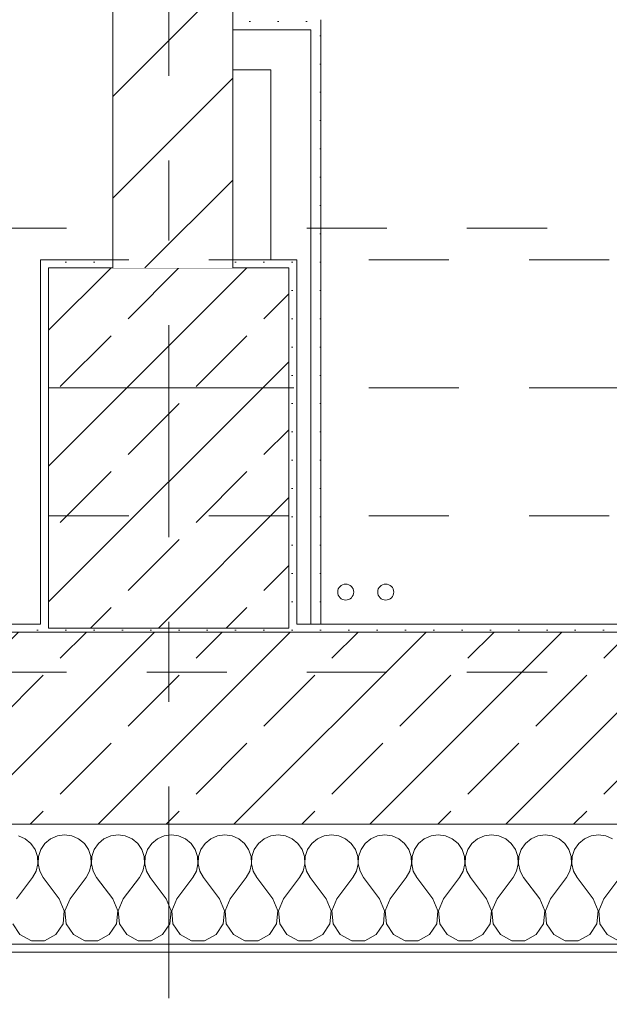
# Model space of a CAD drawing. Header units: metres. Extents: x -3.6 to 90.7, y -11.1 to 18.
# Tile 48 of 256: x 7.544 to 8.28, y -0.22 to 1.01. Entities that reach past the tile are written whole.
import ezdxf

# ---------------------------------------------------------------- set-up
doc = ezdxf.new("R2010")
doc.units = ezdxf.units.M
doc.header["$MEASUREMENT"] = 0
for name, pattern in [('Achse', [0.2, 0.1, -0.05, 0, -0.05]), ('Strichlinie doppelt', [0.546806, 0.264583, -0.105833, 0.070556, -0.105833]), ('Untersicht', [0.1, 0.075, -0.025]), ('Wipeout_Contour', [1, 0, -1])]:
    doc.linetypes.add(name, pattern=pattern)
for name, color, linetype in [('152 - Bemaßung_ Beschriftung.Ausbau', 7, 'Continuous'), ('451 - Universal.Achsen Raster', 7, 'Continuous'), ('603 - Struktur.Bodenplatte_ Decke Roh', 7, 'Continuous'), ('604 - Struktur.Wand Aussen', 7, 'Continuous'), ('605 - Struktur.Wand Innen', 7, 'Continuous'), ('607 - Struktur.Stütze', 7, 'Continuous'), ('608 - Struktur.Träger', 7, 'Continuous'), ('650 - Abdeckung.Fußboden Aufbau', 7, 'Continuous'), ('801 - HKLSE.Heizung_ Klima_ Lüftung', 7, 'Continuous'), ('Neubau_606 - Struktur.Wand Innen Ausbau', 7, 'Continuous'), ('Neubau_653 - Abdeckung.TB Verkofferung', 7, 'Continuous')]:
    doc.layers.add(name, color=color, linetype=linetype)
doc.styles.add('ERSTELLTER_STIL_2', font='txt')
doc.dimstyles.new('ERSTELLTER_STIL__1', dxfattribs={"dimtxt": 0.1, "dimasz": 0.0532, "dimexe": 0.18, "dimexo": 0.0625, "dimgap": 0, "dimtad": 1, "dimzin": 0, "dimdsep": 46, "dimtxsty": 'ERSTELLTER_STIL_2', "dimblk": 'ARROWHEAD_2', "dimblk1": 'ARROWHEAD_2', "dimblk2": 'ARROWHEAD_2', "dimcen": 0.09, "dimse1": 1, "dimse2": 1, "dimclrd": 7, "dimclre": 7, "dimclrt": 7, "dimazin": 0, "dimtfac": 1, "dimtdec": 4, "dimtmove": 0, "dimatfit": 3, "dimfxl": 1, "dimtolj": 1, "dimtzin": 0, "dimarcsym": 0})
doc.dimstyles.new('ERSTELLTER_STIL__2', dxfattribs={"dimtxt": 0.1, "dimasz": 0.0532, "dimexe": 0.18, "dimexo": 0.0625, "dimgap": 0, "dimtad": 1, "dimzin": 0, "dimdsep": 46, "dimtxsty": 'ERSTELLTER_STIL_2', "dimblk": 'ARROWHEAD_2', "dimblk1": 'ARROWHEAD_2', "dimblk2": 'ARROWHEAD_2', "dimcen": 0.09, "dimse1": 1, "dimse2": 1, "dimclrd": 7, "dimclre": 7, "dimclrt": 7, "dimazin": 0, "dimtfac": 1, "dimtdec": 4, "dimtmove": 2, "dimatfit": 3, "dimfxl": 1, "dimtolj": 1, "dimtzin": 0, "dimarcsym": 0})
doc.dimstyles.new('ERSTELLTER_STIL__3', dxfattribs={"dimtxt": 0.1, "dimasz": 0.0532, "dimexe": 0.18, "dimexo": 0.0625, "dimgap": 0, "dimtad": 1, "dimtih": 1, "dimtoh": 1, "dimzin": 0, "dimdsep": 46, "dimtxsty": 'ERSTELLTER_STIL_2', "dimblk": 'ARROWHEAD_2', "dimblk1": 'ARROWHEAD_2', "dimblk2": 'ARROWHEAD_2', "dimcen": 0.09, "dimse1": 1, "dimse2": 1, "dimclrd": 7, "dimclre": 7, "dimclrt": 7, "dimazin": 0, "dimtfac": 1, "dimtdec": 4, "dimtmove": 0, "dimatfit": 3, "dimfxl": 1, "dimtolj": 1, "dimtzin": 0, "dimarcsym": 0})
pattern_1 = [(45, (0, 0), (-0.0848528, 0.0848528), []), (45, (-0.04243, 0.04243), (-0.0848528, 0.0848528), [0.09, -0.03])]
pattern_2 = [(45, (0, 0), (-0.01767767, 0.01767767), [0, -0.025])]

# ---------------------------------------------------------------- blocks, each defined once
blk = doc.blocks.new('*X74')
at = {"layer": '604 - Struktur.Wand Aussen', "color": 7, "linetype": 'Continuous', "lineweight": 5}
for p, q in [((7.5509, -0.0133), (7.5424, -0.0096)), ((7.5909, -0.0096), (7.5825, -0.0133)), ((7.6, -0.0083), (7.5909, -0.0096)), ((7.6091, -0.0096), (7.6, -0.0083)), ((7.6175, -0.0133), (7.6091, -0.0096)), ((7.6576, -0.0096), (7.6491, -0.0133)), ((7.6667, -0.0083), (7.6576, -0.0096)), ((7.6758, -0.0096), (7.6667, -0.0083)), ((7.6842, -0.0133), (7.6758, -0.0096)), ((7.7242, -0.0096), (7.7158, -0.0133)), ((7.7333, -0.0083), (7.7242, -0.0096)), ((7.7424, -0.0096), (7.7333, -0.0083)), ((7.7509, -0.0133), (7.7424, -0.0096)), ((7.7909, -0.0096), (7.7825, -0.0133)), ((7.8, -0.0083), (7.7909, -0.0096)), ((7.8091, -0.0096), (7.8, -0.0083)), ((7.8175, -0.0133), (7.8091, -0.0096)), ((7.8576, -0.0096), (7.8491, -0.0133)), ((7.8667, -0.0083), (7.8576, -0.0096)), ((7.8758, -0.0096), (7.8667, -0.0083)), ((7.8842, -0.0133), (7.8758, -0.0096)), ((7.9242, -0.0096), (7.9158, -0.0133)), ((7.9333, -0.0083), (7.9242, -0.0096)), ((7.9424, -0.0096), (7.9333, -0.0083)), ((7.9509, -0.0133), (7.9424, -0.0096)), ((7.9909, -0.0096), (7.9825, -0.0133)), ((8, -0.0083), (7.9909, -0.0096)), ((8.0091, -0.0096), (8, -0.0083)), ((8.0175, -0.0133), (8.0091, -0.0096)), ((8.0576, -0.0096), (8.0491, -0.0133)), ((8.0667, -0.0083), (8.0576, -0.0096)), ((8.0758, -0.0096), (8.0667, -0.0083)), ((8.0842, -0.0133), (8.0758, -0.0096)), ((8.1242, -0.0096), (8.1158, -0.0133)), ((8.1333, -0.0083), (8.1242, -0.0096)), ((8.1424, -0.0096), (8.1333, -0.0083)), ((8.1509, -0.0133), (8.1424, -0.0096)), ((8.1909, -0.0096), (8.1825, -0.0133)), ((8.2, -0.0083), (8.1909, -0.0096)), ((8.2091, -0.0096), (8.2, -0.0083)), ((8.2175, -0.0133), (8.2091, -0.0096)), ((8.2576, -0.0096), (8.2491, -0.0133)), ((8.2667, -0.0083), (8.2576, -0.0096)), ((8.2758, -0.0096), (8.2667, -0.0083)), ((8.2842, -0.0133), (8.2758, -0.0096)), ((7.5579, -0.0192), (7.5509, -0.0133)), ((7.5631, -0.0268), (7.5579, -0.0192)), ((7.5754, -0.0192), (7.5702, -0.0268)), ((7.5825, -0.0133), (7.5754, -0.0192)), ((7.6246, -0.0192), (7.6175, -0.0133)), ((7.6298, -0.0268), (7.6246, -0.0192)), ((7.6421, -0.0192), (7.6369, -0.0268)), ((7.6491, -0.0133), (7.6421, -0.0192)), ((7.6913, -0.0192), (7.6842, -0.0133)), ((7.6965, -0.0268), (7.6913, -0.0192)), ((7.7087, -0.0192), (7.7035, -0.0268)), ((7.7158, -0.0133), (7.7087, -0.0192)), ((7.7579, -0.0192), (7.7509, -0.0133)), ((7.7631, -0.0268), (7.7579, -0.0192)), ((7.7754, -0.0192), (7.7702, -0.0268)), ((7.7825, -0.0133), (7.7754, -0.0192)), ((7.8246, -0.0192), (7.8175, -0.0133)), ((7.8298, -0.0268), (7.8246, -0.0192)), ((7.8421, -0.0192), (7.8369, -0.0268)), ((7.8491, -0.0133), (7.8421, -0.0192)), ((7.8913, -0.0192), (7.8842, -0.0133)), ((7.8965, -0.0268), (7.8913, -0.0192)), ((7.9087, -0.0192), (7.9035, -0.0268)), ((7.9158, -0.0133), (7.9087, -0.0192)), ((7.9579, -0.0192), (7.9509, -0.0133)), ((7.9631, -0.0268), (7.9579, -0.0192)), ((7.9754, -0.0192), (7.9702, -0.0268)), ((7.9825, -0.0133), (7.9754, -0.0192)), ((8.0246, -0.0192), (8.0175, -0.0133)), ((8.0298, -0.0268), (8.0246, -0.0192)), ((8.0421, -0.0192), (8.0369, -0.0268)), ((8.0491, -0.0133), (8.0421, -0.0192)), ((8.0913, -0.0192), (8.0842, -0.0133)), ((8.0965, -0.0268), (8.0913, -0.0192)), ((8.1087, -0.0192), (8.1035, -0.0268)), ((8.1158, -0.0133), (8.1087, -0.0192)), ((8.1579, -0.0192), (8.1509, -0.0133)), ((8.1631, -0.0268), (8.1579, -0.0192)), ((8.1754, -0.0192), (8.1702, -0.0268)), ((8.1825, -0.0133), (8.1754, -0.0192)), ((8.2246, -0.0192), (8.2175, -0.0133)), ((8.2298, -0.0268), (8.2246, -0.0192)), ((8.2421, -0.0192), (8.2369, -0.0268)), ((8.2491, -0.0133), (8.2421, -0.0192)), ((7.5661, -0.0355), (7.5631, -0.0268)), ((7.5665, -0.0447), (7.5661, -0.0355)), ((7.5672, -0.0355), (7.5668, -0.0447)), ((7.5702, -0.0268), (7.5672, -0.0355)), ((7.6328, -0.0355), (7.6298, -0.0268)), ((7.6332, -0.0447), (7.6328, -0.0355)), ((7.6339, -0.0355), (7.6335, -0.0447)), ((7.6369, -0.0268), (7.6339, -0.0355)), ((7.6994, -0.0355), (7.6965, -0.0268)), ((7.6999, -0.0447), (7.6994, -0.0355)), ((7.7006, -0.0355), (7.7001, -0.0447)), ((7.7035, -0.0268), (7.7006, -0.0355)), ((7.7661, -0.0355), (7.7631, -0.0268)), ((7.7665, -0.0447), (7.7661, -0.0355)), ((7.7672, -0.0355), (7.7668, -0.0447)), ((7.7702, -0.0268), (7.7672, -0.0355)), ((7.8328, -0.0355), (7.8298, -0.0268)), ((7.8332, -0.0447), (7.8328, -0.0355)), ((7.8339, -0.0355), (7.8335, -0.0447)), ((7.8369, -0.0268), (7.8339, -0.0355)), ((7.8994, -0.0355), (7.8965, -0.0268)), ((7.8999, -0.0447), (7.8994, -0.0355)), ((7.9006, -0.0355), (7.9001, -0.0447)), ((7.9035, -0.0268), (7.9006, -0.0355)), ((7.9661, -0.0355), (7.9631, -0.0268)), ((7.9665, -0.0447), (7.9661, -0.0355)), ((7.9672, -0.0355), (7.9668, -0.0447)), ((7.9702, -0.0268), (7.9672, -0.0355)), ((8.0328, -0.0355), (8.0298, -0.0268)), ((8.0332, -0.0447), (8.0328, -0.0355)), ((8.0339, -0.0355), (8.0335, -0.0447)), ((8.0369, -0.0268), (8.0339, -0.0355)), ((8.0994, -0.0355), (8.0965, -0.0268)), ((8.0999, -0.0447), (8.0994, -0.0355)), ((8.1006, -0.0355), (8.1001, -0.0447)), ((8.1035, -0.0268), (8.1006, -0.0355)), ((8.1661, -0.0355), (8.1631, -0.0268)), ((8.1665, -0.0447), (8.1661, -0.0355)), ((8.1672, -0.0355), (8.1668, -0.0447)), ((8.1702, -0.0268), (8.1672, -0.0355)), ((8.2328, -0.0355), (8.2298, -0.0268)), ((8.2332, -0.0447), (8.2328, -0.0355)), ((8.2339, -0.0355), (8.2335, -0.0447)), ((8.2369, -0.0268), (8.2339, -0.0355)), ((7.5645, -0.0536), (7.5665, -0.0447)), ((7.5668, -0.0447), (7.5689, -0.0536)), ((7.6311, -0.0536), (7.6332, -0.0447)), ((7.6335, -0.0447), (7.6355, -0.0536)), ((7.6978, -0.0536), (7.6999, -0.0447)), ((7.7001, -0.0447), (7.7022, -0.0536)), ((7.7645, -0.0536), (7.7665, -0.0447)), ((7.7668, -0.0447), (7.7689, -0.0536)), ((7.8311, -0.0536), (7.8332, -0.0447)), ((7.8335, -0.0447), (7.8355, -0.0536)), ((7.8978, -0.0536), (7.8999, -0.0447)), ((7.9001, -0.0447), (7.9022, -0.0536)), ((7.9645, -0.0536), (7.9665, -0.0447)), ((7.9668, -0.0447), (7.9689, -0.0536)), ((8.0311, -0.0536), (8.0332, -0.0447)), ((8.0335, -0.0447), (8.0355, -0.0536)), ((8.0978, -0.0536), (8.0999, -0.0447)), ((8.1001, -0.0447), (8.1022, -0.0536)), ((8.1645, -0.0536), (8.1665, -0.0447)), ((8.1668, -0.0447), (8.1689, -0.0536)), ((8.2311, -0.0536), (8.2332, -0.0447)), ((8.2335, -0.0447), (8.2355, -0.0536)), ((7.56, -0.0617), (7.5645, -0.0536)), ((7.5689, -0.0536), (7.5733, -0.0617)), ((7.6267, -0.0617), (7.6311, -0.0536)), ((7.6355, -0.0536), (7.64, -0.0617)), ((7.6933, -0.0617), (7.6978, -0.0536)), ((7.7022, -0.0536), (7.7067, -0.0617)), ((7.76, -0.0617), (7.7645, -0.0536)), ((7.7689, -0.0536), (7.7733, -0.0617)), ((7.8267, -0.0617), (7.8311, -0.0536)), ((7.8355, -0.0536), (7.84, -0.0617)), ((7.8933, -0.0617), (7.8978, -0.0536)), ((7.9022, -0.0536), (7.9067, -0.0617)), ((7.96, -0.0617), (7.9645, -0.0536)), ((7.9689, -0.0536), (7.9733, -0.0617)), ((8.0267, -0.0617), (8.0311, -0.0536)), ((8.0355, -0.0536), (8.04, -0.0617)), ((8.0933, -0.0617), (8.0978, -0.0536)), ((8.1022, -0.0536), (8.1067, -0.0617)), ((8.16, -0.0617), (8.1645, -0.0536)), ((8.1689, -0.0536), (8.1733, -0.0617)), ((8.2267, -0.0617), (8.2311, -0.0536)), ((8.2355, -0.0536), (8.24, -0.0617)), ((7.54, -0.0883), (7.56, -0.0617)), ((7.5933, -0.0883), (7.5733, -0.0617)), ((7.6067, -0.0883), (7.6267, -0.0617)), ((7.66, -0.0883), (7.64, -0.0617)), ((7.6733, -0.0883), (7.6933, -0.0617)), ((7.7267, -0.0883), (7.7067, -0.0617)), ((7.74, -0.0883), (7.76, -0.0617)), ((7.7933, -0.0883), (7.7733, -0.0617)), ((7.8067, -0.0883), (7.8267, -0.0617)), ((7.86, -0.0883), (7.84, -0.0617)), ((7.8733, -0.0883), (7.8933, -0.0617)), ((7.9267, -0.0883), (7.9067, -0.0617)), ((7.94, -0.0883), (7.96, -0.0617)), ((7.9933, -0.0883), (7.9733, -0.0617)), ((8.0067, -0.0883), (8.0267, -0.0617)), ((8.06, -0.0883), (8.04, -0.0617)), ((8.0733, -0.0883), (8.0933, -0.0617)), ((8.1267, -0.0883), (8.1067, -0.0617)), ((8.14, -0.0883), (8.16, -0.0617)), ((8.1933, -0.0883), (8.1733, -0.0617)), ((8.2067, -0.0883), (8.2267, -0.0617)), ((8.26, -0.0883), (8.24, -0.0617)), ((8.2733, -0.0883), (8.2933, -0.0617)), ((7.5996, -0.1033), (7.5933, -0.0883)), ((7.6067, -0.0883), (7.6004, -0.1033)), ((7.6663, -0.1033), (7.66, -0.0883)), ((7.6733, -0.0883), (7.667, -0.1033)), ((7.733, -0.1033), (7.7267, -0.0883)), ((7.74, -0.0883), (7.7337, -0.1033)), ((7.7996, -0.1033), (7.7933, -0.0883)), ((7.8067, -0.0883), (7.8004, -0.1033)), ((7.8663, -0.1033), (7.86, -0.0883)), ((7.8733, -0.0883), (7.867, -0.1033)), ((7.933, -0.1033), (7.9267, -0.0883)), ((7.94, -0.0883), (7.9337, -0.1033)), ((7.9996, -0.1033), (7.9933, -0.0883)), ((8.0067, -0.0883), (8.0004, -0.1033)), ((8.0663, -0.1033), (8.06, -0.0883)), ((8.0733, -0.0883), (8.067, -0.1033)), ((8.133, -0.1033), (8.1267, -0.0883)), ((8.14, -0.0883), (8.1337, -0.1033)), ((8.1996, -0.1033), (8.1933, -0.0883)), ((8.2067, -0.0883), (8.2004, -0.1033)), ((8.2663, -0.1033), (8.26, -0.0883)), ((8.2733, -0.0883), (8.267, -0.1033)), ((7.5981, -0.1195), (7.5996, -0.1033)), ((7.6004, -0.1033), (7.6019, -0.1195)), ((7.6648, -0.1195), (7.6663, -0.1033)), ((7.667, -0.1033), (7.6686, -0.1195)), ((7.7314, -0.1195), (7.733, -0.1033)), ((7.7337, -0.1033), (7.7352, -0.1195)), ((7.7981, -0.1195), (7.7996, -0.1033)), ((7.8004, -0.1033), (7.8019, -0.1195)), ((7.8648, -0.1195), (7.8663, -0.1033)), ((7.867, -0.1033), (7.8686, -0.1195)), ((7.9314, -0.1195), (7.933, -0.1033)), ((7.9337, -0.1033), (7.9352, -0.1195)), ((7.9981, -0.1195), (7.9996, -0.1033)), ((8.0004, -0.1033), (8.0019, -0.1195)), ((8.0648, -0.1195), (8.0663, -0.1033)), ((8.067, -0.1033), (8.0686, -0.1195)), ((8.1314, -0.1195), (8.133, -0.1033)), ((8.1337, -0.1033), (8.1352, -0.1195)), ((8.1981, -0.1195), (8.1996, -0.1033)), ((8.2004, -0.1033), (8.2019, -0.1195)), ((8.2648, -0.1195), (8.2663, -0.1033)), ((8.267, -0.1033), (8.2686, -0.1195)), ((7.5352, -0.1195), (7.5442, -0.133)), ((7.5891, -0.133), (7.5981, -0.1195)), ((7.6019, -0.1195), (7.6109, -0.133)), ((7.6558, -0.133), (7.6648, -0.1195)), ((7.6686, -0.1195), (7.6776, -0.133)), ((7.7224, -0.133), (7.7314, -0.1195)), ((7.7352, -0.1195), (7.7442, -0.133)), ((7.7891, -0.133), (7.7981, -0.1195)), ((7.8019, -0.1195), (7.8109, -0.133)), ((7.8558, -0.133), (7.8648, -0.1195)), ((7.8686, -0.1195), (7.8776, -0.133)), ((7.9224, -0.133), (7.9314, -0.1195)), ((7.9352, -0.1195), (7.9442, -0.133)), ((7.9891, -0.133), (7.9981, -0.1195)), ((8.0019, -0.1195), (8.0109, -0.133)), ((8.0558, -0.133), (8.0648, -0.1195)), ((8.0686, -0.1195), (8.0776, -0.133)), ((8.1224, -0.133), (8.1314, -0.1195)), ((8.1352, -0.1195), (8.1442, -0.133)), ((8.1891, -0.133), (8.1981, -0.1195)), ((8.2019, -0.1195), (8.2109, -0.133)), ((8.2558, -0.133), (8.2648, -0.1195)), ((8.2686, -0.1195), (8.2776, -0.133)), ((7.5442, -0.133), (7.5585, -0.1407)), ((7.5748, -0.1407), (7.5891, -0.133)), ((7.6109, -0.133), (7.6252, -0.1407)), ((7.6415, -0.1407), (7.6558, -0.133)), ((7.6776, -0.133), (7.6919, -0.1407)), ((7.7081, -0.1407), (7.7224, -0.133)), ((7.7442, -0.133), (7.7585, -0.1407)), ((7.7748, -0.1407), (7.7891, -0.133)), ((7.8109, -0.133), (7.8252, -0.1407)), ((7.8415, -0.1407), (7.8558, -0.133)), ((7.8776, -0.133), (7.8919, -0.1407)), ((7.9081, -0.1407), (7.9224, -0.133)), ((7.9442, -0.133), (7.9585, -0.1407)), ((7.9748, -0.1407), (7.9891, -0.133)), ((8.0109, -0.133), (8.0252, -0.1407)), ((8.0415, -0.1407), (8.0558, -0.133)), ((8.0776, -0.133), (8.0919, -0.1407)), ((8.1081, -0.1407), (8.1224, -0.133)), ((8.1442, -0.133), (8.1585, -0.1407)), ((8.1748, -0.1407), (8.1891, -0.133)), ((8.2109, -0.133), (8.2252, -0.1407)), ((8.2415, -0.1407), (8.2558, -0.133)), ((8.2776, -0.133), (8.2919, -0.1407)), ((7.5585, -0.1407), (7.5748, -0.1407)), ((7.6252, -0.1407), (7.6415, -0.1407)), ((7.6919, -0.1407), (7.7081, -0.1407)), ((7.7585, -0.1407), (7.7748, -0.1407)), ((7.8252, -0.1407), (7.8415, -0.1407)), ((7.8919, -0.1407), (7.9081, -0.1407)), ((7.9585, -0.1407), (7.9748, -0.1407)), ((8.0252, -0.1407), (8.0415, -0.1407)), ((8.0919, -0.1407), (8.1081, -0.1407)), ((8.1585, -0.1407), (8.1748, -0.1407)), ((8.2252, -0.1407), (8.2415, -0.1407))]:
    blk.add_line(p, q, dxfattribs=at)
blk = doc.blocks.new('*D352')
at = {"layer": '152 - Bemaßung_ Beschriftung.Ausbau', "color": 7, "linetype": 'Continuous', "lineweight": 5}
for p, q in [((-1.71, 0.0252), (-1.64, -0.0152)), ((-1.675, -0.145), (-1.675, 0.005)), ((-1.71, -0.1248), (-1.64, -0.1652)), ((-1.6225, -0.145), (-1.7275, -0.145)), ((-1.675, -0.1792), (-1.675, -0.145))]:
    blk.add_line(p, q, dxfattribs=at)
at = {"layer": '152 - Bemaßung_ Beschriftung.Ausbau', "color": 7, "lineweight": 5, "insert": (-1.6866, -0.1459), "char_height": 0.1, "attachment_point": 7, "rotation": 90, "style": 'ERSTELLTER_STIL_2'}
blk.add_mtext('\\A1;{\\pql;\\fArial|b0|i0|c0|p38;15}', dxfattribs=at)
blk = doc.blocks.new('ARROWHEAD_2')
at = {"color": 0, "linetype": 'Continuous', "lineweight": 0}
for p, q in [((-0.378, -0.655), (0.378, 0.655)), ((0, 0), (-1, 0))]:
    blk.add_line(p, q, dxfattribs=at)
blk = doc.blocks.new('*D353')
at = {"layer": '152 - Bemaßung_ Beschriftung.Ausbau', "color": 7, "linetype": 'Continuous', "lineweight": 5}
for p, q in [((-1.71, 0.0252), (-1.64, -0.0152)), ((-1.675, -0.145), (-1.675, 0.005))]:
    blk.add_line(p, q, dxfattribs=at)
blk = doc.blocks.new('*D362')
at = {"layer": '152 - Bemaßung_ Beschriftung.Ausbau', "color": 7, "linetype": 'Continuous', "lineweight": 5}
for p, q in [((-2.21, 0.0252), (-2.14, -0.0152)), ((-2.175, -0.145), (-2.175, 0.005)), ((-2.21, -0.1248), (-2.14, -0.1652)), ((-2.1225, -0.145), (-2.2275, -0.145)), ((-2.175, -0.1792), (-2.175, -0.145))]:
    blk.add_line(p, q, dxfattribs=at)
at = {"layer": '152 - Bemaßung_ Beschriftung.Ausbau', "color": 7, "lineweight": 5, "insert": (-2.1845, -0.1451), "char_height": 0.1, "attachment_point": 7, "rotation": 90, "style": 'ERSTELLTER_STIL_2'}
blk.add_mtext('\\A1;{\\pql;\\fArial|b0|i0|c0|p38;15}', dxfattribs=at)
blk = doc.blocks.new('*D363')
at = {"layer": '152 - Bemaßung_ Beschriftung.Ausbau', "color": 7, "linetype": 'Continuous', "lineweight": 5}
for p, q in [((-2.21, 0.2702), (-2.14, 0.2298)), ((-2.14, 0.2248), (-2.21, 0.2652)), ((-2.1225, 0.245), (-2.2275, 0.245)), ((-2.175, 0.005), (-2.175, 0.245)), ((-2.21, 0.0252), (-2.14, -0.0152)), ((-2.1225, 0.005), (-2.2275, 0.005)), ((-2.175, -0.145), (-2.175, 0.005))]:
    blk.add_line(p, q, dxfattribs=at)
at = {"layer": '152 - Bemaßung_ Beschriftung.Ausbau', "color": 7, "lineweight": 5, "insert": (-2.195, 0.0491), "char_height": 0.1, "attachment_point": 7, "rotation": 90, "style": 'ERSTELLTER_STIL_2'}
blk.add_mtext('\\A1;{\\pql;\\fArial|b0|i0|c0|p38;24}', dxfattribs=at)
blk = doc.blocks.new('*D381')
at = {"layer": '152 - Bemaßung_ Beschriftung.Ausbau', "color": 7, "linetype": 'Continuous', "lineweight": 5}
for p, q in [((7.12, -4.1125), (7.12, -4.0075)), ((8.32, -4.1125), (8.32, -4.0075)), ((7.1402, -4.025), (7.0998, -4.095)), ((8.3402, -4.025), (8.2998, -4.095)), ((4.72, -4.06), (7.12, -4.06)), ((7.12, -4.06), (8.32, -4.06)), ((8.32, -4.06), (10.72, -4.06))]:
    blk.add_line(p, q, dxfattribs=at)
at = {"layer": '152 - Bemaßung_ Beschriftung.Ausbau', "color": 7, "lineweight": 5, "insert": (7.587, -4.04), "char_height": 0.1, "attachment_point": 7, "style": 'ERSTELLTER_STIL_2'}
blk.add_mtext('\\A1;{\\pql;\\fArial|b0|i0|c0|p38;1,20}', dxfattribs=at)
blk = doc.blocks.new('*D420')
at = {"layer": '152 - Bemaßung_ Beschriftung.Ausbau', "color": 7, "linetype": 'Continuous', "lineweight": 5}
for p, q in [((4.21, -4.6125), (4.21, -4.5075)), ((4.2302, -4.525), (4.1898, -4.595)), ((7.6802, -4.525), (7.6398, -4.595)), ((4.025, -4.56), (4.21, -4.56)), ((4.21, -4.56), (7.66, -4.56))]:
    blk.add_line(p, q, dxfattribs=at)
at = {"layer": '152 - Bemaßung_ Beschriftung.Ausbau', "color": 7, "lineweight": 5, "char_height": 0.1, "attachment_point": 7, "style": 'ERSTELLTER_STIL_2'}
for s, insert in [('\\A1;{\\pql;\\fArial|b0|i0|c0|p38;3,45}', (5.7261, -4.54)), ('\\A1;{\\pql;\\fArial|b0|i0|c0|p38;15}', (7.488, -4.54))]:
    blk.add_mtext(s, dxfattribs=dict(at, insert=insert))
blk = doc.blocks.new('*D421')
at = {"layer": '152 - Bemaßung_ Beschriftung.Ausbau', "color": 7, "linetype": 'Continuous', "lineweight": 5}
for p, q in [((7.66, -4.6125), (7.66, -4.5075)), ((7.81, -4.6125), (7.81, -4.5075)), ((7.6802, -4.525), (7.6398, -4.595)), ((7.8302, -4.525), (7.7898, -4.595)), ((4.21, -4.56), (7.66, -4.56)), ((7.66, -4.56), (7.81, -4.56))]:
    blk.add_line(p, q, dxfattribs=at)
blk = doc.blocks.new('*D422')
at = {"layer": '152 - Bemaßung_ Beschriftung.Ausbau', "color": 7, "linetype": 'Continuous', "lineweight": 5}
for p, q in [((7.81, -4.6125), (7.81, -4.5075)), ((7.8302, -4.525), (7.7898, -4.595)), ((11.2902, -4.525), (11.2498, -4.595)), ((7.81, -4.56), (11.27, -4.56))]:
    blk.add_line(p, q, dxfattribs=at)
at = {"layer": '152 - Bemaßung_ Beschriftung.Ausbau', "color": 7, "lineweight": 5, "char_height": 0.1, "attachment_point": 7, "style": 'ERSTELLTER_STIL_2'}
for s, insert in [('\\A1;{\\pql;\\fArial|b0|i0|c0|p38;3,46}', (9.3311, -4.54)), ('\\A1;{\\pql;\\fArial|b0|i0|c0|p38;15}', (11.098, -4.54))]:
    blk.add_mtext(s, dxfattribs=dict(at, insert=insert))
blk = doc.blocks.new('*D423')
at = {"layer": '152 - Bemaßung_ Beschriftung.Ausbau', "color": 7, "linetype": 'Continuous', "lineweight": 5}
for p, q in [((11.27, -4.6125), (11.27, -4.5075)), ((11.42, -4.6125), (11.42, -4.5075)), ((11.2902, -4.525), (11.2498, -4.595)), ((11.4402, -4.525), (11.3998, -4.595)), ((7.81, -4.56), (11.27, -4.56)), ((11.27, -4.56), (11.42, -4.56))]:
    blk.add_line(p, q, dxfattribs=at)
blk = doc.blocks.new('*D459')
at = {"layer": '152 - Bemaßung_ Beschriftung.Ausbau', "color": 7, "linetype": 'Continuous', "lineweight": 5}
for p, q in [((4.28, -5.1125), (4.28, -5.0075)), ((7.58, -5.1125), (7.58, -5.0075)), ((4.3002, -5.025), (4.2598, -5.095)), ((7.6002, -5.025), (7.5598, -5.095)), ((3.98, -5.06), (4.28, -5.06)), ((4.28, -5.06), (7.58, -5.06)), ((7.58, -5.06), (7.88, -5.06))]:
    blk.add_line(p, q, dxfattribs=at)
at = {"layer": '152 - Bemaßung_ Beschriftung.Ausbau', "color": 7, "lineweight": 5, "insert": (5.797, -5.04), "char_height": 0.1, "attachment_point": 7, "style": 'ERSTELLTER_STIL_2'}
blk.add_mtext('\\A1;{\\pql;\\fArial|b0|i0|c0|p38;3,30}', dxfattribs=at)
blk = doc.blocks.new('*D460')
at = {"layer": '152 - Bemaßung_ Beschriftung.Ausbau', "color": 7, "linetype": 'Continuous', "lineweight": 5}
for p, q in [((7.6002, -5.025), (7.5598, -5.095)), ((7.9002, -5.025), (7.8598, -5.095)), ((7.58, -5.06), (7.88, -5.06))]:
    blk.add_line(p, q, dxfattribs=at)
at = {"layer": '152 - Bemaßung_ Beschriftung.Ausbau', "color": 7, "lineweight": 5, "insert": (7.6541, -5.04), "char_height": 0.1, "attachment_point": 7, "style": 'ERSTELLTER_STIL_2'}
blk.add_mtext('\\A1;{\\pql;\\fArial|b0|i0|c0|p38;30}', dxfattribs=at)
blk = doc.blocks.new('*D461')
at = {"layer": '152 - Bemaßung_ Beschriftung.Ausbau', "color": 7, "linetype": 'Continuous', "lineweight": 5}
for p, q in [((7.88, -5.1125), (7.88, -5.0075)), ((11.18, -5.1125), (11.18, -5.0075)), ((7.9002, -5.025), (7.8598, -5.095)), ((11.2002, -5.025), (11.1598, -5.095)), ((7.58, -5.06), (7.88, -5.06)), ((7.88, -5.06), (11.18, -5.06)), ((11.18, -5.06), (11.48, -5.06))]:
    blk.add_line(p, q, dxfattribs=at)
at = {"layer": '152 - Bemaßung_ Beschriftung.Ausbau', "color": 7, "lineweight": 5, "insert": (9.397, -5.04), "char_height": 0.1, "attachment_point": 7, "style": 'ERSTELLTER_STIL_2'}
blk.add_mtext('\\A1;{\\pql;\\fArial|b0|i0|c0|p38;3,30}', dxfattribs=at)
blk = doc.blocks.new('*D494')
at = {"layer": '152 - Bemaßung_ Beschriftung.Ausbau', "color": 7, "linetype": 'Continuous', "lineweight": 5}
for p, q in [((-0.165, -5.6125), (-0.165, -5.5075)), ((62.425, -5.6125), (62.425, -5.5075)), ((-0.1448, -5.525), (-0.1852, -5.595)), ((62.4048, -5.595), (62.4452, -5.525)), ((-0.1992, -5.56), (-0.165, -5.56)), ((-0.165, -5.56), (62.425, -5.56)), ((62.425, -5.56), (62.4593, -5.56))]:
    blk.add_line(p, q, dxfattribs=at)
at = {"layer": '152 - Bemaßung_ Beschriftung.Ausbau', "color": 7, "lineweight": 5, "insert": (30.959, -5.54), "char_height": 0.1, "attachment_point": 7, "style": 'ERSTELLTER_STIL_2'}
blk.add_mtext('\\A1;{\\pql;\\fArial|b0|i0|c0|p38;62,59}', dxfattribs=at)

msp = doc.modelspace()

# ---------------------------------------------------------------- hatches: boundary and pattern name
at = {"layer": '604 - Struktur.Wand Aussen', "linetype": 'Continuous', "lineweight": 0, "true_color": 0x000000}
h = msp.add_hatch(dxfattribs=at)
h.set_pattern_fill('Gips_0001', color=18, style=0, pattern_type=2)
h.set_pattern_definition(pattern_2)
h.paths.add_polyline_path([(7.57, 0.255), (7.12, 0.255), (7.12, 0.245), (7.57, 0.245)])
h = msp.add_hatch(dxfattribs=at)
h.set_pattern_fill('Gips_0001', color=18, style=0, pattern_type=2)
h.set_pattern_definition(pattern_2)
h.paths.add_polyline_path([(7.89, 0.245), (8.32, 0.245), (8.32, 0.255), (7.89, 0.255)])
h = msp.add_hatch(dxfattribs=at)
h.set_pattern_fill('Beton__Stahlbeton_0001', color=18, style=0, pattern_type=2)
h.set_pattern_definition(pattern_1)
h.paths.add_polyline_path([(7.12, 0.125), (7.06, 0.125), (7.06, 0.005), (8.38, 0.005), (8.38, 0.125), (8.32, 0.125), (8.32, 0.195), (8.32, 0.245), (7.12, 0.245), (7.12, 0.195)])
h = msp.add_hatch(dxfattribs=at)
h.set_pattern_fill('Verputz_0001', color=18, style=0, pattern_type=2)
h.set_pattern_definition([(0, (0, 0), (0, 0.0866025), [0, -0.05]), (0, (0.025, 0.0433), (0, 0.0866025), [0, -0.05])])
h.paths.add_polyline_path([(7.03, -0.155), (8.41, -0.155), (8.41, -0.145), (7.03, -0.145)])
at = {"layer": '607 - Struktur.Stütze', "linetype": 'Continuous', "lineweight": 0, "true_color": 0x000000}
h = msp.add_hatch(dxfattribs=at)
h.set_pattern_fill('Gips_0001', color=18, style=0, pattern_type=2)
h.set_pattern_definition(pattern_2)
h.paths.add_polyline_path([(7.57, 0.71), (7.57, 0.255), (7.58, 0.255), (7.58, 0.7), (7.66, 0.7), (7.66, 0.71)])
h = msp.add_hatch(dxfattribs=at)
h.set_pattern_fill('Gips_0001', color=18, style=0, pattern_type=2)
h.set_pattern_definition(pattern_2)
h.paths.add_polyline_path([(7.89, 0.71), (7.81, 0.71), (7.81, 0.7), (7.88, 0.7), (7.88, 0.255), (7.89, 0.255)])
h = msp.add_hatch(dxfattribs=at)
h.set_pattern_fill('Beton__Stahlbeton_0001', color=18, style=0, pattern_type=2)
h.set_pattern_definition(pattern_1)
h.paths.add_polyline_path([(7.58, 0.25), (7.88, 0.25), (7.88, 0.7), (7.58, 0.7)])
h = msp.add_hatch(dxfattribs=at)
h.set_pattern_fill('Gips_0001', color=18, style=0, pattern_type=2)
h.set_pattern_definition(pattern_2)
h.paths.add_polyline_path([(7.57, 0.255), (7.57, 0.245), (7.89, 0.245), (7.89, 0.255), (7.88, 0.255), (7.88, 0.25), (7.58, 0.25), (7.58, 0.255)])
at = {"layer": 'Neubau_606 - Struktur.Wand Innen Ausbau', "linetype": 'Continuous', "lineweight": 0, "true_color": 0x000000}
h = msp.add_hatch(dxfattribs=at)
h.set_pattern_fill('Gips_0001', color=18, style=0, pattern_type=2)
h.set_pattern_definition(pattern_2)
h.paths.add_polyline_path([(7.9075, 1.01), (7.9075, 0.9975), (7.92, 1.01)])
h = msp.add_hatch(dxfattribs=at)
h.set_pattern_fill('Gips_0001', color=18, style=0, pattern_type=2)
h.set_pattern_definition(pattern_2)
h.paths.add_polyline_path([(7.9075, 0.9975), (7.92, 0.9975), (7.92, 1.01)])
h = msp.add_hatch(dxfattribs=at)
h.set_pattern_fill('Gips_0001', color=18, style=0, pattern_type=2)
h.set_pattern_definition(pattern_2)
h.paths.add_polyline_path([(7.9075, 0.9975), (7.9075, 0.255), (7.92, 0.255), (7.92, 0.9975)])

# ---------------------------------------------------------------- linework, layer by layer
at = {"layer": '451 - Universal.Achsen Raster', "color": 160, "linetype": 'Strichlinie doppelt', "lineweight": 9, "true_color": 0x3232ff}
msp.add_line((64.935, 0.55), (-3.175, 0.55), dxfattribs=at)
at = {"layer": '603 - Struktur.Bodenplatte_ Decke Roh', "color": 7, "linetype": 'Continuous', "lineweight": 18, "flags": 128}
msp.add_lwpolyline([(47.48, 13.695), (14.78, 13.695), (14.78, 13.455), (14.78, 13), (14.84, 13), (14.84, 8.585), (13.03, 8.585), (13.03, 8.725), (11.41, 8.725), (11.41, 13), (11.48, 13), (11.48, 13.455), (11.48, 13.695), (-0.015, 13.695), (-0.015, 0.005), (62.275, 0.005)], dxfattribs=at)
at = {"layer": '604 - Struktur.Wand Aussen', "color": 7, "linetype": 'Continuous', "lineweight": 13}
for p, q in [((8.32, 0.245), (7.12, 0.245)), ((7.06, 0.005), (8.38, 0.005))]:
    msp.add_line(p, q, dxfattribs=at)
at = {"layer": '604 - Struktur.Wand Aussen', "color": 7, "linetype": 'Continuous', "lineweight": 5}
msp.add_line((7.06, -0.145), (8.38, -0.145), dxfattribs=at)
at = {"layer": '604 - Struktur.Wand Aussen', "color": 7, "linetype": 'Continuous', "lineweight": 5, "flags": 128}
for points in [[(7.57, 0.255), (7.12, 0.255)], [(8.32, 0.255), (7.89, 0.255)], [(7.03, -0.155), (8.41, -0.155)]]:
    msp.add_lwpolyline(points, dxfattribs=at)
at = {"layer": '607 - Struktur.Stütze', "color": 7, "linetype": 'Continuous', "lineweight": 5, "flags": 128}
for points in [[(7.66, 0.71), (7.57, 0.71), (7.57, 0.255)], [(7.89, 0.255), (7.89, 0.71), (7.81, 0.71)]]:
    msp.add_lwpolyline(points, dxfattribs=at)
at = {"layer": '607 - Struktur.Stütze', "color": 7, "linetype": 'Continuous', "lineweight": 13, "flags": 128}
msp.add_lwpolyline([(7.58, 0.25), (7.88, 0.25), (7.88, 0.7), (7.58, 0.7)], close=True, dxfattribs=at)
at = {"layer": '608 - Struktur.Träger', "color": 7, "linetype": 'Achse', "lineweight": 9}
msp.add_line((0.38, 0.55), (61.88, 0.55), dxfattribs=at)
at = {"layer": '608 - Struktur.Träger', "color": 7, "linetype": 'Untersicht', "lineweight": 13}
msp.add_line((0.38, 0.39), (61.88, 0.39), dxfattribs=at)
at = {"layer": '650 - Abdeckung.Fußboden Aufbau', "color": 7, "linetype": 'Continuous', "lineweight": 13, "flags": 128}
msp.add_lwpolyline([(4.21, 5.805), (4.21, 0.71), (4.29, 0.71), (4.29, 0.255), (7.57, 0.255), (7.57, 0.71), (7.66, 0.71), (7.66, 5.19), (7.57, 5.19), (7.57, 5.805), (4.29, 5.805)], close=True, dxfattribs=at)
msp.add_lwpolyline([(7.81, 5.19), (7.81, 0.71), (7.89, 0.71), (7.89, 0.255), (11.17, 0.255), (11.17, 0.71), (11.27, 0.71), (11.27, 5.19), (11.17, 5.19), (11.17, 5.805), (10.07, 5.805)], dxfattribs=at)
at = {"layer": '801 - HKLSE.Heizung_ Klima_ Lüftung', "color": 7, "linetype": 'Continuous', "lineweight": 5}
for centre in [(7.951, 0.295), (8.001, 0.295)]:
    msp.add_circle(centre, 0.01, dxfattribs=at)
at = {"layer": 'Neubau_606 - Struktur.Wand Innen Ausbau', "color": 1, "linetype": 'Continuous', "lineweight": 5}
for p, q in [((7.9075, 0.9975), (7.8575, 0.9975)), ((7.9075, 0.9975), (7.8575, 0.9975)), ((7.9075, 0.9475), (7.9075, 0.9975)), ((7.9075, 0.255), (7.9075, 0.9475))]:
    msp.add_line(p, q, dxfattribs=at)
at = {"layer": 'Neubau_606 - Struktur.Wand Innen Ausbau', "color": 1, "linetype": 'Continuous', "lineweight": 5, "flags": 128}
for points in [[(7.92, 0.255), (7.92, 1.01)], [(7.8575, 0.9475), (7.8575, 0.71)]]:
    msp.add_lwpolyline(points, dxfattribs=at)
at = {"layer": 'Neubau_653 - Abdeckung.TB Verkofferung', "color": 1, "linetype": 'Untersicht', "lineweight": 9}
for p, q in [((0.7025, 0.7495), (29.26, 0.7495)), ((0.7025, 0.195), (29.26, 0.195))]:
    msp.add_line(p, q, dxfattribs=at)

# ---------------------------------------------------------------- block references
at = {"layer": '604 - Struktur.Wand Aussen', "color": 7, "lineweight": 18}
msp.add_blockref('*X74', (0, 0), dxfattribs=at)

# ---------------------------------------------------------------- dimensions: what is measured, and where the dimension line sits
at = {"layer": '152 - Bemaßung_ Beschriftung.Ausbau', "color": 7, "linetype": 'Continuous', "lineweight": 5}
for base, p1, p2, dimstyle, picture, middle in [((-2.175, 0.245), (62.275, 0.005), (0.69, 0.245), 'ERSTELLTER_STIL__1', '*D363', (-2.245, 0.1253)), ((-2.175, 0.005), (-0.165, -0.145), (62.275, 0.005), 'ERSTELLTER_STIL__2', '*D362', (-2.2345, -0.0689)), ((-1.675, 0.005), (-0.165, -0.145), (62.275, 0.005), 'ERSTELLTER_STIL__2', '*D352', (-1.7366, -0.0697)), ((-1.675, 0.005), (62.275025, 0.005), (-0.015, 0.005), 'ERSTELLTER_STIL__1', '*D353', (-1.7450000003, 0.001853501))]:
    dim = msp.add_linear_dim(base=base, p1=p1, p2=p2, angle=90, dimstyle=dimstyle, dxfattribs=at)
    dim.commit()
    dim.dimension.update_dxf_attribs({"geometry": picture, "text_midpoint": middle, "dimtype": 160, "text_rotation": 90})
for base, p1, p2, picture, middle in [((8.32, -4.06), (7.12, 0.125), (8.32, 0.125), '*D381', (7.7169, -3.99)), ((62.425, -5.56), (-0.165, -0.145), (62.425, -0.145), '*D494', (31.127, -5.49))]:
    dim = msp.add_linear_dim(base=base, p1=p1, p2=p2, dimstyle='ERSTELLTER_STIL__3', dxfattribs=at)
    dim.commit()
    dim.dimension.update_dxf_attribs({"geometry": picture, "text_midpoint": middle, "dimtype": 160})

# ---------------------------------------------------------------- next in the draw order: wipeouts: each hides what was drawn before it
at = {"color": 254, "linetype": 'Wipeout_Contour', "lineweight": 0, "ltscale": 33.958657}
msp.add_wipeout([(7.81, 5.1), (7.66, 5.1), (7.66, 0.7), (7.81, 0.7)], dxfattribs=at).dxf.layer = '605 - Struktur.Wand Innen'

# ---------------------------------------------------------------- next in the draw order: hatches: boundary and pattern name
at = {"layer": '605 - Struktur.Wand Innen', "linetype": 'Continuous', "lineweight": 0, "true_color": 0x000000}
h = msp.add_hatch(dxfattribs=at)
h.set_pattern_fill('MW_Ziegel_0001', color=18, style=0, pattern_type=2)
h.set_pattern_definition([(45, (0, 0), (-0.0636396, 0.0636396), [])])
h.paths.add_polyline_path([(7.81, 5.1), (7.66, 5.1), (7.66, 0.7), (7.81, 0.7)])
at = {"layer": 'Neubau_606 - Struktur.Wand Innen Ausbau', "linetype": 'Continuous', "lineweight": 0, "true_color": 0x000000}
h = msp.add_hatch(dxfattribs=at)
h.set_pattern_fill('Gips_0001', color=18, style=0, pattern_type=2)
h.set_pattern_definition(pattern_2)
h.paths.add_polyline_path([(7.81, 1.01), (7.81, 0.9975), (7.9075, 0.9975), (7.9075, 1.01)])

# ---------------------------------------------------------------- next in the draw order: linework, layer by layer
at = {"layer": '451 - Universal.Achsen Raster', "color": 160, "linetype": 'Strichlinie doppelt', "lineweight": 9, "true_color": 0x3232ff}
msp.add_line((7.73, -10.585), (7.73, 16.355), dxfattribs=at)
at = {"layer": '605 - Struktur.Wand Innen', "color": 7, "linetype": 'Continuous', "lineweight": 18, "flags": 128}
for points in [[(7.66, 5.1), (7.66, 0.7)], [(7.81, 0.7), (7.81, 5.1)]]:
    msp.add_lwpolyline(points, dxfattribs=at)
at = {"layer": '608 - Struktur.Träger', "color": 7, "linetype": 'Untersicht', "lineweight": 13}
msp.add_line((0.38, 0.71), (61.88, 0.71), dxfattribs=at)
at = {"layer": 'Neubau_606 - Struktur.Wand Innen Ausbau', "color": 1, "linetype": 'Continuous', "lineweight": 5}
msp.add_line((7.8575, 0.9975), (7.81, 0.9975), dxfattribs=at)
at = {"layer": 'Neubau_606 - Struktur.Wand Innen Ausbau', "color": 1, "linetype": 'Continuous', "lineweight": 5, "flags": 128}
for points in [[(7.81, 1.01), (7.81, 0.9975)], [(7.81, 0.9975), (7.81, 0.9475)], [(7.81, 0.9475), (7.8575, 0.9475)]]:
    msp.add_lwpolyline(points, dxfattribs=at)

# ---------------------------------------------------------------- next in the draw order: dimensions: what is measured, and where the dimension line sits
at = {"layer": '152 - Bemaßung_ Beschriftung.Ausbau', "color": 7, "linetype": 'Continuous', "lineweight": 5}
for base, p1, p2, picture, middle in [((7.66, -4.56), (4.21, 3.2575), (7.66, 2.95), '*D420', (5.856, -4.49)), ((7.81, -4.56), (7.66, 2.95), (7.81, 2.95), '*D421', (7.5642, -4.49)), ((11.27, -4.56), (7.81, 2.95), (11.27, 2.95), '*D422', (9.461, -4.49)), ((11.42, -4.56), (11.27, 2.95), (11.42, 2.95), '*D423', (11.1742, -4.49)), ((7.58, -5.06), (4.28, 0.7), (7.58, 0.7), '*D459', (5.9268, -4.99)), ((7.88, -5.06), (7.58, 0.7), (7.88, 0.7), '*D460', (7.7303, -4.99)), ((11.18, -5.06), (7.88, 0.7), (11.18, 0.7), '*D461', (9.5268, -4.99))]:
    dim = msp.add_linear_dim(base=base, p1=p1, p2=p2, dimstyle='ERSTELLTER_STIL__3', dxfattribs=at)
    dim.commit()
    dim.dimension.update_dxf_attribs({"geometry": picture, "text_midpoint": middle, "dimtype": 160})

doc.saveas('drawing.dxf')
